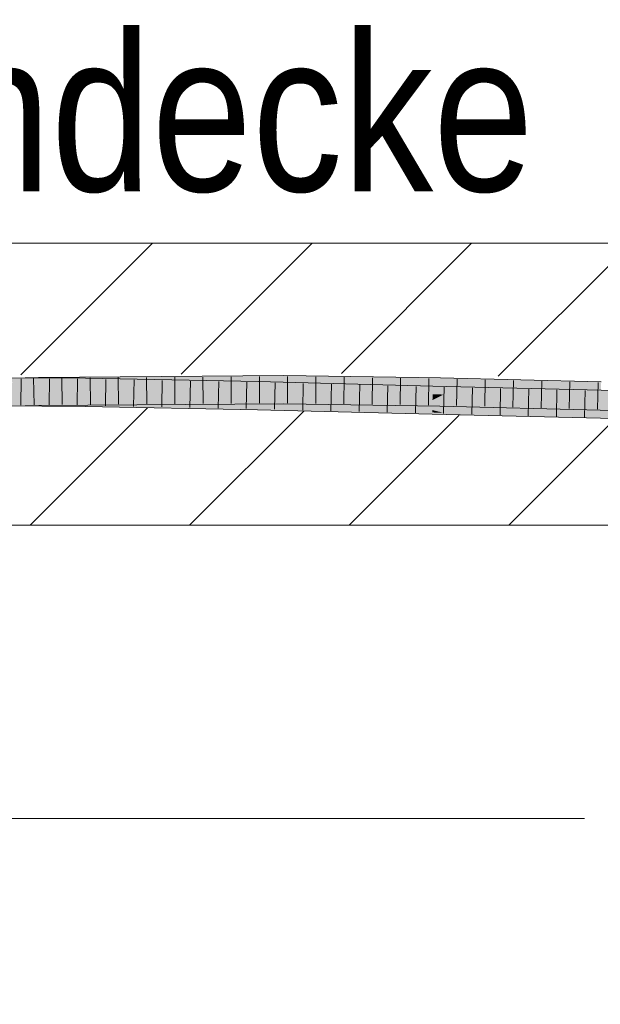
# Model space of a CAD drawing. Extents: x -720 to 300, y 62 to 1162.
# Tile 176 of 256: x 211.63 to 216.77, y 723.53 to 732.25. Entities that reach past the tile are written whole.
import ezdxf
from ezdxf.lldxf.tags import DXFTag

# ---------------------------------------------------------------- set-up
doc = ezdxf.new("R2010")
doc.units = 0
doc.layers.get('0').update_dxf_attribs({"lineweight": 13})
for name, color, linetype, lineweight, true_color in [('E_Detail_Beschriftung', 7, 'Continuous', 13, 0x009900), ('E_Detail_Wandschraffur', 7, 'Continuous', 5, 0xc0c0c0), ('E_Leerrohr 25-A06G93Y08I', 7, 'Continuous', 9, 0xff8000), ('E_Leerrohr 25-Shading', 7, 'Continuous', 9, 0xff8000)]:
    doc.layers.add(name, color=color, linetype=linetype, lineweight=lineweight, true_color=true_color)
doc.layers.add('E_Detail_Linie_Text_Bem', color=7, linetype='Continuous', lineweight=13)
doc.styles.get("Standard").update_dxf_attribs({"font": 'ARIALN.TTF'})
tags = doc.linetypes.add('fein_strichliert', pattern=[4, 1, -2, 1]).pattern_tags.tags
tags[8:9] = [DXFTag(74, 4), DXFTag(75, 0), DXFTag(340, '0'), DXFTag(46, 0.0), DXFTag(50, 0.0), DXFTag(44, 0.0), DXFTag(45, 0.0)]
tags[6:7] = [DXFTag(74, 4), DXFTag(75, 0), DXFTag(340, '0'), DXFTag(46, 0.0), DXFTag(50, 0.0), DXFTag(44, 0.0), DXFTag(45, 0.0)]
tags[4:5] = [DXFTag(74, 4), DXFTag(75, 0), DXFTag(340, '0'), DXFTag(46, 0.0), DXFTag(50, 0.0), DXFTag(44, 0.0), DXFTag(45, 0.0)]

# ---------------------------------------------------------------- blocks, each defined once
blk = doc.blocks.new('Shading-A06G93SJ8I', base_point=(174.2882, 726.756))
at = {"layer": 'E_Leerrohr 25-Shading', "color": 43, "true_color": 0xd7ab7f}
for points in [[(210.264, 729.0065), (211.7929, 729.0465), (210.1756, 729.0408), (211.7923, 729.0831)], [(211.7929, 729.0465), (213.9677, 729.0981), (211.7923, 729.0831)], [(213.9677, 729.0981), (211.7929, 729.0465), (213.0297, 729.0615), (211.8267, 729.0468)], [(213.9677, 729.0981), (213.0297, 729.0615), (213.9677, 729.074)], [(215.3558, 729.0577), (215.3562, 729.0789), (213.9677, 729.074), (213.9677, 729.0981)], [(211.6135, 729.0418), (212.2082, 729.0394), (211.6131, 729.0784), (212.2087, 729.076)], [(211.8267, 729.0468), (212.0072, 729.048), (213.0297, 729.0615)], [(212.0072, 729.048), (213.9677, 729.0615), (213.9677, 729.074)], [(212.2087, 729.076), (212.2082, 729.0394), (213.0304, 729.0601), (213.03, 729.0432)], [(213.03, 729.0432), (212.2082, 729.0394), (213.0293, 729.0236)], [(213.7418, 729.0464), (213.03, 729.0432), (213.741, 729.0105), (213.0293, 729.0236)], [(213.0293, 729.0236), (213.7409, 729.0098), (213.741, 729.0105)], [(213.03, 729.0432), (213.7418, 729.0464), (213.0304, 729.0601)], [(213.7409, 729.0098), (215.2887, 728.9695), (213.741, 729.0105)], [(215.2887, 728.9695), (215.2896, 729.0062), (213.741, 729.0105), (213.7418, 729.0464)], [(213.9677, 729.074), (213.9677, 729.0734), (215.2914, 729.0585)], [(213.9677, 729.0734), (215.3558, 729.0577), (215.2914, 729.0585)], [(213.9677, 729.0734), (213.9677, 729.0615), (215.3558, 729.0577), (215.3555, 729.0423)], [(215.2887, 728.9695), (216.905, 728.9676), (215.2896, 729.0062)], [(215.3555, 729.0423), (216.7806, 729.0061), (215.3558, 729.0577), (216.781, 729.0211)], [(216.781, 729.0211), (216.7817, 729.0427), (215.3558, 729.0577), (215.3562, 729.0789)], [(216.905, 728.9676), (215.2887, 728.9695), (216.905, 728.9673), (215.4553, 728.9656)], [(215.4553, 728.9656), (216.9045, 728.9416), (216.905, 728.9673)], [(215.7681, 728.9604), (215.4553, 728.9656), (216.9043, 728.931)], [(216.9045, 728.9416), (215.7681, 728.9604), (216.9043, 728.931)], [(210.1756, 728.7906), (211.7964, 728.8331), (210.264, 728.8296), (211.7958, 728.8698)], [(211.6154, 728.865), (211.6157, 728.8284), (212.2061, 728.8589), (212.2058, 728.826)], [(211.6154, 728.865), (211.796, 728.8632), (212.2062, 728.8626), (212.2062, 728.8605)], [(213.9675, 728.876), (213.9675, 728.8847), (211.7958, 728.8698)], [(211.7964, 728.8331), (213.9674, 728.8481), (211.7958, 728.8698), (213.9675, 728.876)], [(211.796, 728.8632), (212.2061, 728.8589), (212.2062, 728.8605)], [(212.2061, 728.8589), (212.2058, 728.826), (213.0239, 728.8354), (213.0233, 728.8102)], [(212.2062, 728.8605), (212.2061, 728.8589), (213.0241, 728.8403), (213.024, 728.8354)], [(212.2062, 728.8626), (212.2062, 728.8605), (213.0242, 728.8442), (213.0241, 728.8403)], [(213.7368, 728.8283), (213.7369, 728.8331), (212.2062, 728.8626)], [(213.0233, 728.8102), (213.7361, 728.7965), (213.0239, 728.8354), (213.7365, 728.815)], [(213.024, 728.8354), (213.7365, 728.815), (213.0241, 728.8403), (213.7367, 728.8228)], [(213.0241, 728.8403), (213.7367, 728.8228), (213.0242, 728.8442), (213.7368, 728.8283)], [(213.7365, 728.815), (215.2834, 728.7581), (213.7367, 728.8228), (215.2837, 728.772)], [(213.7368, 728.8283), (213.7367, 728.8228), (214.2293, 728.8132)], [(214.2293, 728.8132), (213.7367, 728.8228), (215.2839, 728.7776), (213.9669, 728.8152)], [(213.7369, 728.8331), (213.7368, 728.8283), (215.017, 728.798), (214.2293, 728.8132)], [(215.2842, 728.7928), (213.7369, 728.8331), (215.017, 728.798)], [(213.9674, 728.8481), (215.3513, 728.829), (213.9675, 728.876), (215.3516, 728.8455)], [(213.9675, 728.876), (215.3516, 728.8455), (213.9675, 728.8847), (215.3519, 728.8597)], [(215.3519, 728.8597), (215.352, 728.8656), (213.9675, 728.8847)], [(215.3513, 728.829), (216.7745, 728.7928), (215.3516, 728.8455), (216.7745, 728.7941)], [(215.3516, 728.8455), (216.7745, 728.7941), (215.3519, 728.8597), (216.7751, 728.814)], [(215.3519, 728.8597), (216.7751, 728.814), (215.352, 728.8656), (216.7754, 728.826)], [(216.7754, 728.826), (216.7755, 728.8294), (215.352, 728.8656)], [(213.7361, 728.7965), (215.2833, 728.7562), (213.7365, 728.815), (215.2834, 728.7581)], [(213.9669, 728.8152), (215.2837, 728.772), (215.2839, 728.7776)], [(214.2293, 728.8132), (215.2839, 728.7776), (215.2839, 728.781)], [(215.2839, 728.781), (215.2842, 728.7907), (214.2293, 728.8132), (215.017, 728.798)], [(215.2842, 728.7907), (215.2842, 728.7928), (215.017, 728.798)], [(215.2833, 728.7562), (215.4554, 728.7521), (215.2834, 728.7581)], [(215.2834, 728.7581), (215.4554, 728.7521), (215.2837, 728.772), (215.3849, 728.7689)], [(215.2837, 728.772), (215.3849, 728.7689), (215.2839, 728.7776), (215.3562, 728.7757)], [(215.2839, 728.781), (215.3407, 728.7794), (215.2842, 728.7907), (215.2944, 728.7905)], [(215.2839, 728.7776), (215.3562, 728.7757), (215.2839, 728.781), (215.3407, 728.7794)], [(215.2842, 728.7928), (215.4054, 728.7877), (216.901, 728.7542), (216.9009, 728.7505)], [(215.4054, 728.7877), (215.2842, 728.7928), (215.2944, 728.7905)], [(215.2944, 728.7905), (215.2842, 728.7928), (215.2842, 728.7907)], [(215.3407, 728.7794), (216.0909, 728.7584), (215.2944, 728.7905), (215.4054, 728.7877)], [(215.3562, 728.7758), (216.0909, 728.7584), (215.3407, 728.7794)], [(216.9006, 728.7356), (216.9007, 728.7393), (215.3562, 728.7757), (215.3562, 728.7758)], [(215.3562, 728.7757), (215.3849, 728.7689), (216.9006, 728.7356), (216.9004, 728.723)], [(215.3849, 728.7689), (215.4554, 728.7521), (216.9004, 728.723), (216.9003, 728.7177)], [(215.4054, 728.7877), (216.0909, 728.7584), (216.9009, 728.7505), (216.9007, 728.7393)]]:
    blk.add_solid(points, dxfattribs=at)
at = {"layer": 'E_Leerrohr 25-Shading', "color": 31, "true_color": 0xfabd7f}
for points in [[(210.6383, 729.0101), (210.6384, 728.9574), (211.6135, 729.0418), (212.2082, 729.0394)], [(210.6384, 728.9574), (211.6145, 728.9534), (212.2082, 729.0394), (212.2073, 728.96)], [(211.6144, 728.9534), (211.7943, 728.9581), (211.6135, 729.0418), (211.7929, 729.0465)], [(211.7929, 729.0465), (211.7943, 728.9581), (212.0072, 729.048), (212.0064, 728.9616)], [(212.0072, 729.048), (212.0064, 728.9616), (212.2191, 729.0494), (212.2182, 728.9651)], [(212.2073, 728.96), (213.0279, 728.9628), (212.2082, 729.0394), (213.0293, 729.0236)], [(212.2182, 728.9651), (213.9676, 728.9941), (212.2191, 729.0494), (213.9677, 729.0615)], [(213.9676, 728.9731), (213.9676, 728.9941), (212.2182, 728.9611), (212.2182, 728.9651)], [(213.0279, 728.9628), (213.7399, 728.9653), (213.0293, 729.0236), (213.7409, 729.0098)], [(215.2885, 728.9654), (215.2887, 728.9695), (213.7399, 728.9653), (213.7409, 729.0098)], [(215.3547, 729.0026), (215.3555, 729.0423), (213.9676, 728.9941), (213.9677, 729.0615)], [(213.9676, 728.9941), (213.9676, 728.9731), (215.3547, 729.0026), (215.354, 728.9683)], [(215.3547, 729.0026), (215.354, 728.9683), (216.7805, 729.0032), (216.7791, 728.9551)], [(216.7805, 729.0032), (216.7806, 729.0061), (215.3547, 729.0026), (215.3555, 729.0423)], [(210.264, 728.8296), (211.7958, 728.8698), (210.3006, 728.919), (211.7943, 728.9581)], [(211.7945, 728.9554), (211.6145, 728.9534), (212.2073, 728.956), (212.2072, 728.951)], [(211.6154, 728.865), (212.2062, 728.8626), (211.6145, 728.9534), (212.2072, 728.951)], [(213.9675, 728.8847), (213.9676, 728.9731), (211.7958, 728.8698), (211.7943, 728.9581)], [(212.0064, 728.9616), (211.7943, 728.9581), (212.0064, 728.9596)], [(212.2073, 728.96), (211.7945, 728.9554), (212.2073, 728.956)], [(212.2182, 728.9651), (212.0064, 728.9616), (212.2182, 728.9611), (212.0064, 728.9596)], [(213.7369, 728.8331), (213.7389, 728.9214), (212.2062, 728.8626), (212.2072, 728.951)], [(213.0276, 728.9509), (212.2073, 728.956), (213.0274, 728.9414), (212.2072, 728.951)], [(212.2072, 728.951), (213.7389, 728.9214), (213.7392, 728.9331)], [(213.0279, 728.9628), (212.2073, 728.96), (213.0277, 728.9509), (212.2073, 728.956)], [(213.7392, 728.9331), (213.7395, 728.9465), (213.0274, 728.9414), (213.0276, 728.9509)], [(213.7399, 728.9653), (213.0279, 728.9628), (213.7395, 728.9465), (213.0277, 728.9509)], [(215.2842, 728.7928), (215.2864, 728.8812), (213.7369, 728.8331), (213.7389, 728.9214)], [(213.7389, 728.9214), (215.0793, 728.8911), (213.7392, 728.9331), (214.4135, 728.923)], [(213.7389, 728.9214), (215.2864, 728.8812), (215.0793, 728.8911)], [(214.4135, 728.923), (213.9674, 728.9443), (213.7392, 728.9331), (213.7395, 728.9465)], [(213.7399, 728.9653), (213.7395, 728.9465), (215.2885, 728.9654), (215.2877, 728.9317)], [(215.2877, 728.9317), (213.9674, 728.9443), (215.2874, 728.918)], [(215.2874, 728.918), (213.9674, 728.9443), (215.2872, 728.9099), (214.4135, 728.923)], [(215.352, 728.8656), (215.3537, 728.954), (213.9675, 728.8847), (213.9676, 728.9731)], [(213.9676, 728.9731), (215.3537, 728.954), (215.354, 728.9683)], [(215.2872, 728.9099), (214.4135, 728.923), (215.2866, 728.8864), (215.0793, 728.8911)], [(215.3422, 728.9091), (215.2872, 728.9099), (215.2964, 728.8862), (215.2866, 728.8864)], [(215.3575, 728.9167), (215.2874, 728.918), (215.3422, 728.9091), (215.2872, 728.9099)], [(215.3858, 728.9308), (215.2877, 728.9317), (215.3575, 728.9167), (215.2874, 728.918)], [(215.2885, 728.9654), (215.2877, 728.9317), (215.4553, 728.9656), (215.3858, 728.9308)], [(215.4553, 728.9656), (215.2887, 728.9695), (215.2885, 728.9654)], [(215.5479, 728.8808), (215.3422, 728.9091), (215.2964, 728.8862)], [(216.0931, 728.8986), (215.3574, 728.9167), (215.3422, 728.9091)], [(215.5479, 728.8808), (216.9033, 728.8786), (215.3422, 728.9091), (216.0931, 728.8986)], [(216.7755, 728.8294), (216.7781, 728.9178), (215.352, 728.8656), (215.3537, 728.954)], [(216.7791, 728.9551), (215.354, 728.9683), (216.7783, 728.926), (215.3537, 728.954)], [(215.3537, 728.954), (216.7781, 728.9178), (216.7783, 728.926)], [(216.9035, 728.8876), (215.3575, 728.9167), (216.9033, 728.8786), (215.3574, 728.9167)], [(216.904, 728.9179), (215.3858, 728.9308), (216.9035, 728.8876), (215.3575, 728.9167)], [(215.4553, 728.9656), (215.3858, 728.9308), (216.9043, 728.931), (216.904, 728.9179)], [(215.0793, 728.8911), (215.2864, 728.8812), (215.2866, 728.8864)], [(216.901, 728.7542), (216.9026, 728.8426), (215.2842, 728.7928), (215.2864, 728.8812)], [(215.2866, 728.8864), (215.2864, 728.8812), (215.2964, 728.8862)], [(215.2864, 728.8812), (215.5479, 728.8808), (215.2964, 728.8862)], [(216.9026, 728.8426), (216.9028, 728.8516), (215.2864, 728.8812), (215.5479, 728.8808)], [(216.9028, 728.8516), (216.9033, 728.8786), (215.5479, 728.8808)]]:
    blk.add_solid(points, dxfattribs=at)
blk = doc.blocks.new('Referenz-A06G93Y68I')
at = {"layer": 'E_Detail_Linie_Text_Bem', "linetype": 'Continuous', "ltscale": 0.13}
for p, q in [((192.4236, 730.2717), (252.4016, 730.2717)), ((252.4016, 727.7717), (204.4236, 727.7717))]:
    blk.add_line(p, q, dxfattribs=at)
at = {"layer": 'E_Detail_Linie_Text_Bem', "color": 0, "linetype": 'Continuous', "ltscale": 0.13}
blk.add_line((210.3006, 725.1734), (216.6341, 725.1734), dxfattribs=at)
at = {"layer": 'E_Detail_Wandschraffur', "linetype": 'fein_strichliert', "ltscale": 0.13}
for p, q in [((211.6374, 729.1039), (212.8052, 730.2717)), ((214.4797, 729.1178), (215.6336, 730.2717)), ((213.1336, 727.7717), (214.1454, 728.7835)), ((215.9621, 727.7717), (216.9093, 728.7189))]:
    blk.add_line(p, q, dxfattribs=at)
at = {"layer": 'E_Detail_Wandschraffur', "linetype": 'ByBlock', "ltscale": 0.13}
for p, q in [((213.0585, 729.1108), (214.2194, 730.2717)), ((215.8699, 729.0938), (217.0478, 730.2717)), ((211.7194, 727.7717), (212.7608, 728.8131)), ((214.5478, 727.7717), (215.524, 728.7479))]:
    blk.add_line(p, q, dxfattribs=at)
at = {"layer": 'E_Leerrohr 25-A06G93Y08I', "linetype": 'Continuous', "ltscale": 0.13}
for p, q in [((211.7923, 729.0831), (209.6779, 729.0277)), ((212.2087, 729.076), (210.6382, 729.0824)), ((213.9677, 729.0981), (211.7923, 729.0831)), ((212.5009, 729.0805), (212.5034, 728.8455)), ((212.7511, 729.0822), (212.7532, 728.8472)), ((213.0014, 729.0839), (213.0029, 728.8489)), ((213.2516, 729.0856), (213.2527, 728.8506)), ((213.5018, 729.0874), (213.5025, 728.8524)), ((213.7521, 729.0891), (213.7522, 728.8541)), ((215.3562, 729.0789), (213.9677, 729.0981)), ((214.0023, 729.0901), (214.0019, 728.8551)), ((214.2527, 729.0866), (214.2515, 728.8516)), ((214.5031, 729.0832), (214.5011, 728.8482)), ((214.7534, 729.0797), (214.7507, 728.8448)), ((211.6395, 729.0708), (211.6379, 728.8358)), ((211.7502, 729.0745), (211.7542, 728.8395)), ((211.8898, 729.0698), (211.8877, 728.8348)), ((212.0005, 729.077), (212.0039, 728.8421)), ((212.14, 729.0688), (212.1374, 728.8338)), ((213.7418, 729.0464), (212.2087, 729.076)), ((212.2507, 729.0788), (212.2537, 728.8438)), ((212.3902, 729.065), (212.3872, 728.83)), ((212.6404, 729.0602), (212.6369, 728.8252)), ((212.8905, 729.0553), (212.8867, 728.8204)), ((213.1407, 729.0505), (213.1364, 728.8156)), ((213.3909, 729.0457), (213.3861, 728.8107)), ((213.641, 729.0409), (213.6359, 728.8059)), ((215.2896, 729.0062), (213.7418, 729.0464)), ((213.8911, 729.0351), (213.8857, 728.8001)), ((214.141, 729.0286), (214.1356, 728.7936)), ((214.391, 729.022), (214.3854, 728.7871)), ((214.6409, 729.0155), (214.6353, 728.7806)), ((214.8909, 729.009), (214.8852, 728.7741)), ((215.0038, 729.0763), (215.0003, 728.8413)), ((215.1409, 729.0025), (215.1351, 728.7676)), ((215.2542, 729.0728), (215.2499, 728.8379)), ((216.905, 728.9676), (215.2896, 729.0062)), ((216.7817, 729.0427), (215.3562, 729.0789)), ((215.3908, 728.9963), (215.385, 728.7613)), ((215.5044, 729.0677), (215.4995, 728.8327)), ((215.7545, 729.0613), (215.7493, 728.8264)), ((216.0046, 729.055), (215.999, 728.82)), ((216.2547, 729.0486), (216.2487, 728.8137)), ((216.5048, 729.0423), (216.4985, 728.8073)), ((216.7549, 729.0359), (216.7482, 728.801)), ((215.6406, 728.9903), (215.635, 728.7554)), ((215.8904, 728.9843), (215.8851, 728.7494)), ((216.1402, 728.9783), (216.1351, 728.7434)), ((216.39, 728.9724), (216.3852, 728.7374)), ((216.6399, 728.9664), (216.6352, 728.7315)), ((211.7964, 728.8331), (209.6853, 728.7778)), ((212.2058, 728.826), (210.6386, 728.8324)), ((213.9674, 728.8481), (211.7964, 728.8331)), ((213.7361, 728.7965), (212.2058, 728.826)), ((215.3513, 728.829), (213.9674, 728.8481)), ((216.7745, 728.7928), (215.3513, 728.829)), ((215.2833, 728.7563), (213.7361, 728.7965)), ((216.9003, 728.7176), (215.2833, 728.7563)), ((218.2178, 728.7467), (216.7745, 728.7928))]:
    blk.add_line(p, q, dxfattribs=at)
at = {"layer": 'E_Detail_Beschriftung', "linetype": 'Continuous', "ltscale": 0.13, "char_height": 1.4, "attachment_point": 1}
for s, insert in [('{\\fArial Narrow;Rohdecke}', (208.963, 732.1324)), ('{\\fArial Narrow;Stahlbeton}', (203.4388, 724.9513))]:
    blk.add_mtext(s, dxfattribs=dict(at, insert=insert))

msp = doc.modelspace()

# ---------------------------------------------------------------- block references
at = {"color": 8, "lineweight": 25, "ltscale": 0.25, "true_color": 0x808080}
msp.add_blockref('Referenz-A06G93Y68I', (0, 0), dxfattribs=at)
msp.add_blockref('Shading-A06G93SJ8I', (174.2882, 726.756))

doc.saveas('drawing.dxf')
